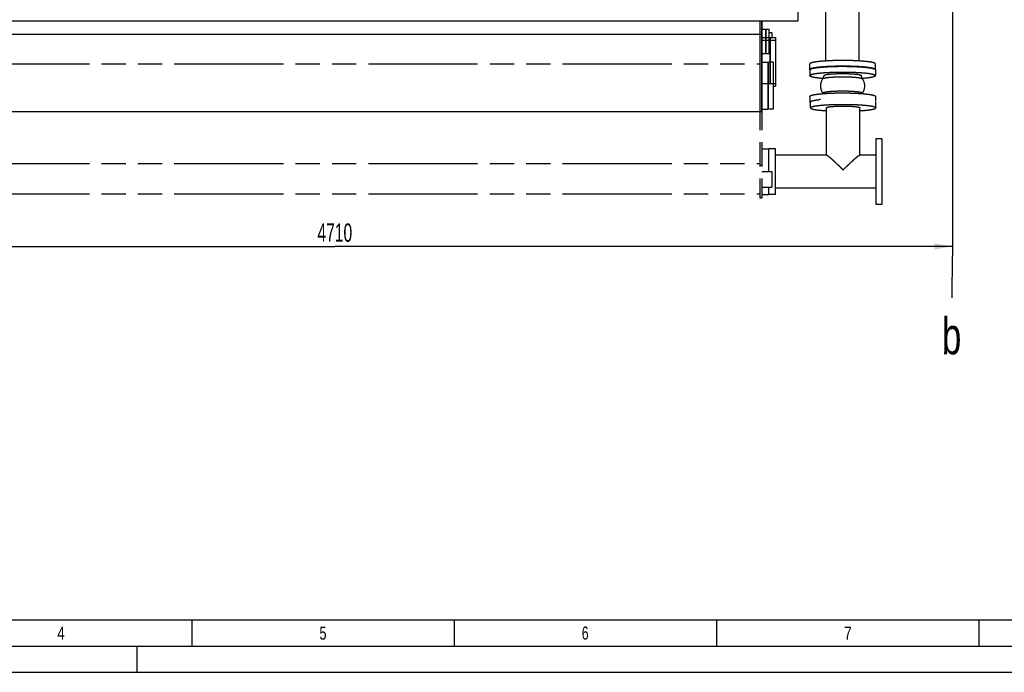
# Model space of a CAD drawing. Header units: millimetres. Extents: x 0 to 841, y 0 to 594.
# Tile 5 of 63: x 188 to 375, y 0 to 124. Entities that reach past the tile are written whole.
import ezdxf
from ezdxf.enums import TextEntityAlignment as Align

# ---------------------------------------------------------------- set-up
doc = ezdxf.new("R2010")
doc.units = ezdxf.units.MM
doc.header["$LTSCALE"] = 46.255
doc.linetypes.add('PHANTOM', pattern=[0.8, 0.45, -0.05, 0.1, -0.05, 0.1, -0.05])
doc.layers.get('0').update_dxf_attribs({"linetype": 'CONTINUOUS'})
for name, color, linetype in [('25007_060000_TLKGS_KGS_V_ABL323', 7, 'CONTINUOUS'), ('25007_061000_TLKGS_KGS_V_ABL324', 7, 'CONTINUOUS'), ('25007_842200_03_SIMPLE1_T1_X_PBL350', 7, 'CONTINUOUS'), ('25007_842200_03_SIMPLE1_T2_X_PBL423', 7, 'CONTINUOUS'), ('25007_842200_03_SIMPLE1_T3_X_PBL326', 7, 'CONTINUOUS'), ('25007_842200_03_SIMPLE1_X_ABL325', 7, 'CONTINUOUS'), ('25097_000000_TLKGS_MARKETING_ABL284', 7, 'CONTINUOUS'), ('25097_030000_TLKGS_V_ABL290', 7, 'CONTINUOUS'), ('25097_100000_TLKGS_V_ABL291', 7, 'CONTINUOUS'), ('25097_122000_01_SIMPLE1_D_ABL294', 7, 'CONTINUOUS'), ('25097_122000_01_SIMPLE1_T1_D_PBL295', 7, 'CONTINUOUS'), ('25097_122000_01_SIMPLE1_T2_D_PBL340', 7, 'CONTINUOUS'), ('25097_122000_01_SIMPLE1_T3_D_PBL331', 7, 'CONTINUOUS'), ('25097_122000_03_SIMPLE1_B_ABL292', 7, 'CONTINUOUS'), ('25097_122000_03_SIMPLE1_T1_B_PBL293', 7, 'CONTINUOUS'), ('25097_122000_03_SIMPLE1_T2_B_PBL339', 7, 'CONTINUOUS'), ('25097_122000_03_SIMPLE1_T3_B_PBL338', 7, 'CONTINUOUS'), ('right_6_VBL283', 7, 'CONTINUOUS')]:
    doc.layers.add(name, color=color, linetype=linetype)
doc.styles.get("Standard").update_dxf_attribs({"font": 'txt', "width": 0.6})
doc.styles.add('TEXTSTYLE_2', font='txt')
doc.dimstyles.new('DIMSTYLE_1', dxfattribs={"dimtxt": 3.5, "dimasz": 3.5, "dimexe": 1.8, "dimexo": 0, "dimgap": 0.875, "dimtad": 1, "dimlfac": 20, "dimdsep": 46, "dimtxsty": 'Standard', "dimblk": '_FILLED', "dimblk1": '_FILLED', "dimblk2": '_FILLED', "dimcen": 0.09, "dimadec": 0, "dimazin": 0, "dimtp": 2, "dimtm": 2, "dimtfac": 1, "dimtofl": 0, "dimtmove": 0, "dimatfit": 3, "dimldrblk": '_FILLED', "dimfxl": 1, "dimtolj": 1, "dimarcsym": 0})

# ---------------------------------------------------------------- blocks, each defined once
blk = doc.blocks.new('_FILLED')
at = {"color": 0, "linetype": 'ByBlock'}
blk.add_solid([(0, 0), (-1, 0.167), (-1, -0.167)], dxfattribs=at)
blk = doc.blocks.new('*D12')
at = {"color": 2, "linetype": 'Continuous'}
for p, q in [((365.5, 146.38), (365.5, 79.4)), ((130, 129.2), (130, 79.4)), ((130, 81.2), (247.75, 81.2)), ((365.5, 81.2), (247.75, 81.2))]:
    blk.add_line(p, q, dxfattribs=at)
at = {"color": 2, "linetype": 'Continuous', "xscale": 3.5, "yscale": 3.5, "zscale": 3.5, "rotation": 180}
blk.add_blockref('_FILLED', (130, 81.2), dxfattribs=at)
at = {"color": 2, "linetype": 'Continuous', "xscale": 3.5, "yscale": 3.5, "zscale": 3.5}
blk.add_blockref('_FILLED', (365.5, 81.2), dxfattribs=at)
at = {"color": 2, "linetype": 'Continuous', "width": 0.636905}
blk.add_text('4710', height=3.5, dxfattribs=at).set_placement((247.75, 82.08), align=Align.CENTER)
blk = doc.blocks.new('25097_122000_03_SIMPLE1_T1_B_PBL293', base_point=(219.62, 108.72))
at = {"layer": '25097_122000_03_SIMPLE1_T1_B_PBL293', "color": 8, "linetype": 'PHANTOM'}
for p, q in [((328.75, 124.2), (329.15, 124.2)), ((328.75, 124.2), (328.75, 90.45)), ((329.15, 124.2), (329.15, 90.45)), ((329.15, 121.03), (330.65, 121.03)), ((329.15, 120.53), (330.65, 120.53)), ((329.85, 121.95), (329.95, 121.95)), ((330.55, 121.95), (331.05, 121.95)), ((330.65, 121.03), (330.65, 112.28)), ((331.05, 121.95), (331.05, 121.03)), ((330.65, 118.95), (330.75, 118.95)), ((106.15, 116.02), (328.75, 116.02)), ((329.15, 112.28), (330.65, 112.28)), ((330.3, 111.78), (330.4, 111.78)), ((329.15, 99.83), (330.4, 99.83)), ((330.4, 99.83), (330.4, 95.5)), ((106.15, 97), (328.75, 97)), ((328.75, 96.7), (329.15, 96.7)), ((329.15, 95.5), (331.05, 95.5)), ((331.05, 95.5), (331.05, 92.5)), ((329.15, 92.5), (331.05, 92.5)), ((330.4, 92.5), (330.4, 91.08)), ((106.15, 91.2), (328.75, 91.2)), ((328.75, 90.45), (329.15, 90.45)), ((329.15, 91.08), (330.4, 91.08)), ((330.4, 91.5), (330.5, 91.5))]:
    blk.add_line(p, q, dxfattribs=at)
blk = doc.blocks.new('25097_122000_03_SIMPLE1_T3_B_PBL338', base_point=(331.25, 116.4))
at = {"layer": '25097_122000_03_SIMPLE1_T3_B_PBL338', "color": 8, "linetype": 'PHANTOM'}
for p, q in [((330.75, 121.025), (331.75, 121.025)), ((330.75, 121.025), (330.75, 120.525)), ((331.75, 121.025), (331.75, 120.525)), ((331.4, 111.775), (331.75, 111.775)), ((331.75, 112.275), (331.75, 111.775))]:
    blk.add_line(p, q, dxfattribs=at)
blk = doc.blocks.new('25097_122000_03_SIMPLE1_T2_B_PBL339', base_point=(331.25, 116.4))
at = {"layer": '25097_122000_03_SIMPLE1_T2_B_PBL339', "color": 8, "linetype": 'PHANTOM'}
for p, q in [((330.75, 120.525), (331.75, 120.525)), ((330.75, 120.525), (330.75, 112.275)), ((331.75, 120.525), (331.75, 112.275)), ((330.75, 112.275), (331.75, 112.275))]:
    blk.add_line(p, q, dxfattribs=at)
blk = doc.blocks.new('25097_122000_03_SIMPLE1_B_ABL292', base_point=(219.625, 108.725))
at = {"layer": '25097_122000_03_SIMPLE1_T1_B_PBL293'}
blk.add_blockref('25097_122000_03_SIMPLE1_T1_B_PBL293', (219.625, 108.725), dxfattribs=at)
at = {"layer": '25097_122000_03_SIMPLE1_T2_B_PBL339'}
blk.add_blockref('25097_122000_03_SIMPLE1_T2_B_PBL339', (331.25, 116.4), dxfattribs=at)
at = {"layer": '25097_122000_03_SIMPLE1_T3_B_PBL338'}
blk.add_blockref('25097_122000_03_SIMPLE1_T3_B_PBL338', (331.25, 116.4), dxfattribs=at)
blk = doc.blocks.new('25097_122000_01_SIMPLE1_T1_D_PBL295', base_point=(219.62, 116.97))
at = {"layer": '25097_122000_01_SIMPLE1_T1_D_PBL295', "color": 7, "linetype": 'Continuous'}
for p, q in [((336.1, 124.2), (336.1, 127)), ((103.15, 124.2), (336.1, 124.2)), ((329.15, 106.95), (329.15, 124.2)), ((329.15, 122.6), (329.85, 122.6)), ((329.85, 122.6), (329.85, 118)), ((105.75, 121.65), (329.15, 121.65)), ((329.15, 118), (329.85, 118)), ((329.15, 116.35), (330.3, 116.35)), ((330.3, 116.35), (330.3, 107.35)), ((329.15, 107.35), (330.3, 107.35)), ((105.75, 106.95), (329.15, 106.95))]:
    blk.add_line(p, q, dxfattribs=at)
blk = doc.blocks.new('25097_122000_01_SIMPLE1_T3_D_PBL331', base_point=(330.9, 111.85))
at = {"layer": '25097_122000_01_SIMPLE1_T3_D_PBL331', "color": 7, "linetype": 'Continuous'}
for p, q in [((331.4, 116.35), (330.4, 116.35)), ((330.4, 107.35), (330.4, 116.35)), ((331.4, 107.35), (331.4, 116.35)), ((331.4, 107.35), (330.4, 107.35))]:
    blk.add_line(p, q, dxfattribs=at)
blk = doc.blocks.new('25097_122000_01_SIMPLE1_T2_D_PBL340', base_point=(330.25, 120.3))
at = {"layer": '25097_122000_01_SIMPLE1_T2_D_PBL340', "color": 7, "linetype": 'Continuous'}
for p, q in [((329.95, 122.6), (330.55, 122.6)), ((329.95, 118), (329.95, 122.6)), ((330.55, 118), (330.55, 122.6)), ((329.95, 118), (330.55, 118))]:
    blk.add_line(p, q, dxfattribs=at)
blk = doc.blocks.new('25097_122000_01_SIMPLE1_D_ABL294', base_point=(219.625, 116.975))
at = {"layer": '25097_122000_01_SIMPLE1_T1_D_PBL295'}
blk.add_blockref('25097_122000_01_SIMPLE1_T1_D_PBL295', (219.625, 116.975), dxfattribs=at)
at = {"layer": '25097_122000_01_SIMPLE1_T2_D_PBL340'}
blk.add_blockref('25097_122000_01_SIMPLE1_T2_D_PBL340', (330.25, 120.3), dxfattribs=at)
at = {"layer": '25097_122000_01_SIMPLE1_T3_D_PBL331'}
blk.add_blockref('25097_122000_01_SIMPLE1_T3_D_PBL331', (330.9, 111.85), dxfattribs=at)
blk = doc.blocks.new('25097_100000_TLKGS_V_ABL291', base_point=(219.625, 158.7125))
at = {"layer": '25097_122000_01_SIMPLE1_D_ABL294'}
blk.add_blockref('25097_122000_01_SIMPLE1_D_ABL294', (219.625, 116.975), dxfattribs=at)
at = {"layer": '25097_122000_03_SIMPLE1_B_ABL292'}
blk.add_blockref('25097_122000_03_SIMPLE1_B_ABL292', (219.625, 108.725), dxfattribs=at)
blk = doc.blocks.new('25097_030000_TLKGS_V_ABL290', base_point=(244.41, 180.97))
at = {"layer": '25097_100000_TLKGS_V_ABL291'}
blk.add_blockref('25097_100000_TLKGS_V_ABL291', (219.62, 158.71), dxfattribs=at)
blk = doc.blocks.new('25007_842200_03_SIMPLE1_T3_X_PBL326', base_point=(341.25, 98.96))
at = {"layer": '25007_842200_03_SIMPLE1_T3_X_PBL326', "color": 8, "linetype": 'PHANTOM'}
for p, q in [((338.4, 107.63), (338.4, 108.73)), ((341.48, 98.62), (341.48, 107.63)), ((347.82, 98.62), (347.82, 107.63)), ((350.9, 107.63), (350.9, 108.73)), ((352, 101.7), (350.9, 101.7)), ((350.9, 101.7), (350.9, 89.2)), ((352, 101.7), (352, 89.2)), ((331.75, 99.83), (330.5, 99.83)), ((330.5, 95.5), (330.5, 99.83)), ((331.75, 91.08), (331.75, 99.83)), ((341.49, 98.62), (331.75, 98.62)), ((350.9, 98.62), (347.81, 98.62)), ((330.5, 91.08), (330.5, 92.5)), ((350.9, 92.28), (331.75, 92.28)), ((331.75, 91.08), (330.5, 91.08)), ((352, 89.2), (350.9, 89.2))]:
    blk.add_line(p, q, dxfattribs=at)
for points, knots in [([(338.4, 107.63), (338.4, 107.66), (338.42, 107.69), (338.47, 107.73), (338.55, 107.78), (338.69, 107.83), (338.89, 107.89), (339.15, 107.95), (339.61, 108.02), (340.29, 108.11), (341.22, 108.18), (342.29, 108.24), (343.45, 108.28), (344.65, 108.29), (345.85, 108.28), (347.01, 108.24), (348.08, 108.18), (349.01, 108.11), (349.69, 108.02), (350.15, 107.95), (350.41, 107.89), (350.61, 107.83), (350.75, 107.78), (350.83, 107.73), (350.88, 107.69), (350.9, 107.66), (350.9, 107.63)], [0, 0, 0, 0, 0.005567, 0.009439, 0.014256, 0.026961, 0.043896, 0.065026, 0.090207, 0.151852, 0.226637, 0.31178, 0.404067, 0.5, 0.595933, 0.68822, 0.773363, 0.848148, 0.909793, 0.934974, 0.956104, 0.973039, 0.985744, 0.990561, 0.994433, 1, 1, 1, 1]), ([(338.4, 107.63), (338.4, 107.6), (338.45, 107.55), (338.52, 107.5), (338.66, 107.44), (338.9, 107.37), (339.25, 107.3), (339.69, 107.23), (340.44, 107.14), (341.04, 107.1), (341.47, 107.07)], [0, 0, 0, 0, 0.031339, 0.055788, 0.087312, 0.172427, 0.286831, 0.429163, 0.597315, 1, 1, 1, 1]), ([(341.48, 107.63), (341.48, 107.66), (341.54, 107.7), (341.62, 107.73), (341.78, 107.78), (342.04, 107.83), (342.43, 107.87), (342.91, 107.91), (343.66, 107.95), (344.65, 107.97), (345.64, 107.95), (346.39, 107.91), (346.87, 107.87), (347.26, 107.83), (347.52, 107.78), (347.68, 107.73), (347.76, 107.7), (347.82, 107.66), (347.82, 107.63)], [0, 0, 0, 0, 0.013791, 0.026508, 0.043461, 0.089807, 0.151513, 0.226374, 0.311602, 0.5, 0.688398, 0.773626, 0.848487, 0.910193, 0.956539, 0.973492, 0.986209, 1, 1, 1, 1]), ([(347.83, 107.07), (348.26, 107.1), (348.86, 107.14), (349.61, 107.23), (350.05, 107.3), (350.4, 107.37), (350.64, 107.44), (350.78, 107.5), (350.85, 107.55), (350.9, 107.6), (350.9, 107.63)], [0, 0, 0, 0, 0.402685, 0.570837, 0.713169, 0.827573, 0.912688, 0.944212, 0.968661, 1, 1, 1, 1]), ([(341.49, 98.62), (341.51, 98.62), (341.56, 98.6), (341.65, 98.54), (341.78, 98.45), (341.92, 98.33), (342.1, 98.19), (342.36, 97.96), (342.72, 97.64), (343.17, 97.22), (343.65, 96.76), (344.15, 96.28), (344.48, 95.95), (344.65, 95.78)], [0, 0, 0, 0, 0.014038, 0.039549, 0.075605, 0.120775, 0.173607, 0.232789, 0.365907, 0.51327, 0.670176, 0.833278, 1, 1, 1, 1]), ([(344.65, 95.78), (344.82, 95.95), (345.15, 96.28), (345.65, 96.76), (346.13, 97.22), (346.58, 97.64), (346.94, 97.96), (347.2, 98.19), (347.38, 98.33), (347.52, 98.45), (347.65, 98.54), (347.74, 98.6), (347.79, 98.62), (347.81, 98.62)], [0, 0, 0, 0, 0.166722, 0.329824, 0.48673, 0.634093, 0.767211, 0.826393, 0.879225, 0.924395, 0.960451, 0.985962, 1, 1, 1, 1])]:
    blk.add_open_spline(points, degree=3, knots=knots, dxfattribs=at)
blk = doc.blocks.new('25007_842200_03_SIMPLE1_T1_X_PBL350', base_point=(344.55, 121.53))
at = {"layer": '25007_842200_03_SIMPLE1_T1_X_PBL350', "color": 8, "linetype": 'PHANTOM'}
for p, q in [((338.3, 128.16), (347.97, 128.16)), ((338.3, 127.06), (338.3, 128.16)), ((338.3, 127.06), (347.97, 127.06)), ((341.38, 116.55), (341.38, 127.06)), ((347.73, 116.55), (347.73, 127.06)), ((338.3, 114.9), (338.3, 115.99)), ((350.8, 114.9), (350.8, 115.99))]:
    blk.add_line(p, q, dxfattribs=at)
for centre, start, end in [((338.37, 114.9), 180.0078, 186.413), ((350.73, 114.9), 353.587, 359.9922)]:
    blk.add_arc(centre, 0.0686, start, end, dxfattribs=at)
for points in [[(350.8, 115.99), (350.8, 116.02), (350.78, 116.05), (350.73, 116.09), (350.65, 116.14), (350.51, 116.19), (350.31, 116.25), (350.05, 116.31), (349.59, 116.38), (348.91, 116.47), (347.98, 116.54), (346.91, 116.6), (345.75, 116.64), (344.55, 116.65), (343.35, 116.64), (342.19, 116.6), (341.12, 116.54), (340.19, 116.47), (339.51, 116.38), (339.05, 116.31), (338.79, 116.25), (338.59, 116.19), (338.45, 116.14), (338.37, 116.09), (338.32, 116.05), (338.3, 116.02), (338.3, 115.99)], [(350.8, 114.9), (350.8, 114.92), (350.78, 114.96), (350.73, 115), (350.65, 115.04), (350.51, 115.1), (350.31, 115.15), (350.05, 115.21), (349.59, 115.29), (348.91, 115.37), (347.98, 115.45), (346.91, 115.51), (345.75, 115.54), (344.55, 115.56), (343.35, 115.54), (342.19, 115.51), (341.12, 115.45), (340.19, 115.37), (339.51, 115.29), (339.05, 115.21), (338.79, 115.15), (338.59, 115.1), (338.45, 115.04), (338.37, 115), (338.32, 114.96), (338.3, 114.92), (338.3, 114.9)]]:
    blk.add_open_spline(points, degree=3, knots=[0, 0, 0, 0, 0.005567, 0.009439, 0.014256, 0.026961, 0.043896, 0.065026, 0.090207, 0.151852, 0.226637, 0.31178, 0.404067, 0.5, 0.595933, 0.68822, 0.773363, 0.848148, 0.909793, 0.934974, 0.956104, 0.973039, 0.985744, 0.990561, 0.994433, 1, 1, 1, 1], dxfattribs=at)
blk = doc.blocks.new('25007_842200_03_SIMPLE1_T2_X_PBL423', base_point=(344.55, 112.07))
at = {"layer": '25007_842200_03_SIMPLE1_T2_X_PBL423', "color": 8, "linetype": 'PHANTOM'}
for p, q in [((338.3, 114.88), (338.3, 113.79)), ((350.8, 114.88), (350.8, 113.79)), ((340.77, 113.18), (340.77, 113.18)), ((340.77, 113.18), (340.77, 113.18)), ((348.33, 113.18), (348.33, 113.18)), ((338.3, 109.81), (338.3, 108.72)), ((339.98, 109.16), (340.02, 109.17)), ((340.77, 110.42), (340.77, 110.42)), ((340.77, 110.42), (340.77, 110.42)), ((348.33, 110.42), (348.33, 110.42)), ((348.33, 110.42), (348.33, 110.42)), ((348.33, 110.42), (348.33, 110.42)), ((350.8, 109.81), (350.8, 108.84))]:
    blk.add_line(p, q, dxfattribs=at)
for centre, radius, start, end in [((338.37, 114.88), 0.069, 172.0271, 179.9755), ((350.73, 114.88), 0.069, 0.0245, 7.9729), ((342.7, 111.8), 2.37, 144.5521, 179.9867), ((339.15, 114.22), 1.92, 327.1288, 347.2612), ((349.95, 114.22), 1.93, 192.7687, 212.8427), ((346.4, 111.8), 2.37, 0.0133, 35.4482), ((342.7, 111.8), 2.37, 180.0124, 214.7933), ((346.4, 111.8), 2.37, 325.2067, 359.9876), ((342.38, 87.73), 21.57, 95.4972, 96.2739), ((342.71, 111.81), 2.39, 214.7685, 215.4221), ((339.17, 109.39), 1.91, 29.9471, 32.8898), ((349.93, 109.39), 1.9, 147.111, 150.0459), ((346.39, 111.81), 2.39, 324.5782, 325.2315)]:
    blk.add_arc(centre, radius, start, end, dxfattribs=at)
for points, knots in [([(338.3, 114.89), (338.3, 114.92), (338.35, 114.97), (338.45, 115.03), (338.61, 115.09), (338.92, 115.17), (339.45, 115.27), (340.22, 115.36), (341.15, 115.44), (342.21, 115.49), (343.36, 115.53), (344.55, 115.54), (345.74, 115.53), (346.89, 115.49), (347.95, 115.44), (348.88, 115.36), (349.65, 115.27), (350.18, 115.17), (350.49, 115.09), (350.65, 115.03), (350.75, 114.97), (350.8, 114.92), (350.8, 114.89)], [0, 0, 0, 0, 0.00584, 0.014948, 0.028077, 0.045369, 0.092129, 0.153889, 0.228474, 0.313158, 0.404804, 0.5, 0.595196, 0.686842, 0.771526, 0.846111, 0.907871, 0.954631, 0.971923, 0.985052, 0.99416, 1, 1, 1, 1]), ([(338.3, 113.79), (338.3, 113.81), (338.32, 113.85), (338.37, 113.89), (338.45, 113.93), (338.59, 113.99), (338.79, 114.05), (339.05, 114.1), (339.51, 114.18), (340.19, 114.26), (341.12, 114.34), (342.19, 114.4), (343.35, 114.43), (344.55, 114.45), (345.75, 114.43), (346.91, 114.4), (347.98, 114.34), (348.91, 114.26), (349.59, 114.18), (350.05, 114.1), (350.31, 114.05), (350.51, 113.99), (350.65, 113.93), (350.73, 113.89), (350.78, 113.85), (350.8, 113.81), (350.8, 113.79)], [0, 0, 0, 0, 0.005567, 0.009439, 0.014256, 0.026961, 0.043896, 0.065026, 0.090207, 0.151852, 0.226637, 0.31178, 0.404067, 0.5, 0.595933, 0.68822, 0.773363, 0.848148, 0.909793, 0.934974, 0.956104, 0.973039, 0.985744, 0.990561, 0.994433, 1, 1, 1, 1]), ([(338.3, 113.79), (338.3, 113.76), (338.33, 113.71), (338.4, 113.67), (338.51, 113.62), (338.7, 113.56), (338.99, 113.49), (339.35, 113.42), (339.96, 113.34), (340.46, 113.29), (340.81, 113.27)], [0, 0, 0, 0, 0.033182, 0.057902, 0.089363, 0.17365, 0.28672, 0.427702, 0.59502, 1, 1, 1, 1]), ([(340.77, 113.18), (340.78, 113.19), (340.82, 113.22), (340.94, 113.28), (341.17, 113.33), (341.53, 113.39), (342, 113.45), (342.55, 113.49), (343.18, 113.52), (343.85, 113.54), (344.55, 113.55), (345.25, 113.54), (345.92, 113.52), (346.55, 113.49), (347.1, 113.45), (347.57, 113.39), (347.93, 113.33), (348.16, 113.28), (348.28, 113.22), (348.32, 113.19), (348.33, 113.18)], [0, 0, 0, 0, 0.007383, 0.018334, 0.051771, 0.100251, 0.162354, 0.236037, 0.318801, 0.407811, 0.5, 0.592189, 0.681199, 0.763963, 0.837646, 0.899749, 0.948229, 0.981666, 0.992617, 1, 1, 1, 1]), ([(341.03, 113.8), (341.03, 113.81), (341.06, 113.84), (341.15, 113.89), (341.36, 113.95), (341.68, 114.01), (342.12, 114.06), (342.64, 114.1), (343.24, 114.13), (343.88, 114.15), (344.55, 114.16), (345.22, 114.15), (345.86, 114.13), (346.46, 114.1), (346.98, 114.06), (347.42, 114.01), (347.74, 113.95), (347.95, 113.89), (348.04, 113.84), (348.07, 113.81), (348.07, 113.8)], [0, 0, 0, 0, 0.006037, 0.015425, 0.04629, 0.093331, 0.155157, 0.229616, 0.314013, 0.40526, 0.5, 0.59474, 0.685987, 0.770384, 0.844843, 0.906669, 0.95371, 0.984575, 0.993963, 1, 1, 1, 1]), ([(348.29, 113.27), (348.64, 113.29), (349.14, 113.34), (349.75, 113.42), (350.11, 113.49), (350.4, 113.56), (350.59, 113.62), (350.7, 113.67), (350.77, 113.71), (350.8, 113.76), (350.8, 113.79)], [0, 0, 0, 0, 0.404978, 0.572297, 0.713281, 0.826353, 0.910641, 0.942102, 0.966821, 1, 1, 1, 1]), ([(340.76, 110.45), (340.76, 110.46), (340.78, 110.5), (340.84, 110.53), (340.93, 110.57), (341.06, 110.61), (341.21, 110.64), (341.49, 110.69), (341.9, 110.74), (342.47, 110.78), (343.36, 110.83), (344.55, 110.86), (345.74, 110.83), (346.63, 110.78), (347.2, 110.74), (347.61, 110.69), (347.89, 110.64), (348.04, 110.61), (348.17, 110.57), (348.26, 110.53), (348.32, 110.5), (348.34, 110.46), (348.34, 110.45)], [0, 0, 0, 0, 0.005567, 0.014229, 0.026935, 0.043872, 0.065003, 0.090187, 0.151836, 0.226627, 0.311776, 0.5, 0.688224, 0.773373, 0.848164, 0.909813, 0.934997, 0.956128, 0.973065, 0.985771, 0.994433, 1, 1, 1, 1]), ([(338.3, 109.81), (338.3, 109.83), (338.32, 109.87), (338.37, 109.91), (338.45, 109.96), (338.59, 110.01), (338.79, 110.07), (339.05, 110.12), (339.51, 110.2), (340.19, 110.28), (341.12, 110.36), (342.19, 110.42), (343.35, 110.46), (344.55, 110.47), (345.75, 110.46), (346.91, 110.42), (347.98, 110.36), (348.91, 110.28), (349.59, 110.2), (350.05, 110.12), (350.31, 110.07), (350.51, 110.01), (350.65, 109.96), (350.73, 109.91), (350.78, 109.87), (350.8, 109.83), (350.8, 109.81)], [0, 0, 0, 0, 0.005567, 0.009439, 0.014256, 0.026961, 0.043896, 0.065026, 0.090207, 0.151852, 0.226637, 0.31178, 0.404067, 0.5, 0.595933, 0.68822, 0.773363, 0.848148, 0.909793, 0.934974, 0.956104, 0.973039, 0.985744, 0.990561, 0.994433, 1, 1, 1, 1]), ([(338.3, 108.72), (338.3, 108.74), (338.33, 108.79), (338.42, 108.85), (338.56, 108.91), (338.75, 108.96), (338.99, 109.02), (339.41, 109.09), (339.74, 109.14), (339.98, 109.16)], [0, 0, 0, 0, 0.037726, 0.095192, 0.178826, 0.290048, 0.428757, 0.594177, 1, 1, 1, 1]), ([(338.3, 108.72), (338.3, 108.71), (338.31, 108.66), (338.36, 108.63), (338.39, 108.6)], [0, 0, 0, 0, 0.192032, 1, 1, 1, 1])]:
    blk.add_open_spline(points, degree=3, knots=knots, dxfattribs=at)
for points in [[(340.76, 110.45), (340.76, 110.44), (340.76, 110.43), (340.77, 110.42)], [(348.33, 110.42), (348.34, 110.43), (348.34, 110.44), (348.34, 110.45)]]:
    blk.add_open_spline(points, degree=3, dxfattribs=at)
blk = doc.blocks.new('25007_842200_03_SIMPLE1_X_ABL325', base_point=(341.25, 108.68))
at = {"layer": '25007_842200_03_SIMPLE1_T1_X_PBL350'}
blk.add_blockref('25007_842200_03_SIMPLE1_T1_X_PBL350', (344.55, 121.53), dxfattribs=at)
at = {"layer": '25007_842200_03_SIMPLE1_T2_X_PBL423'}
blk.add_blockref('25007_842200_03_SIMPLE1_T2_X_PBL423', (344.55, 112.07), dxfattribs=at)
at = {"layer": '25007_842200_03_SIMPLE1_T3_X_PBL326'}
blk.add_blockref('25007_842200_03_SIMPLE1_T3_X_PBL326', (341.25, 98.96), dxfattribs=at)
blk = doc.blocks.new('25007_061000_TLKGS_KGS_V_ABL324', base_point=(338.47, 160.33))
at = {"layer": '25007_842200_03_SIMPLE1_X_ABL325'}
blk.add_blockref('25007_842200_03_SIMPLE1_X_ABL325', (341.25, 108.68), dxfattribs=at)
blk = doc.blocks.new('25007_060000_TLKGS_KGS_V_ABL323', base_point=(360.8, 180.15))
at = {"layer": '25007_061000_TLKGS_KGS_V_ABL324'}
blk.add_blockref('25007_061000_TLKGS_KGS_V_ABL324', (338.47, 160.33), dxfattribs=at)
blk = doc.blocks.new('25097_000000_TLKGS_MARKETING_ABL284', base_point=(253, 180.34))
at = {"layer": '25007_060000_TLKGS_KGS_V_ABL323'}
blk.add_blockref('25007_060000_TLKGS_KGS_V_ABL323', (360.8, 180.15), dxfattribs=at)
at = {"layer": '25097_030000_TLKGS_V_ABL290'}
blk.add_blockref('25097_030000_TLKGS_V_ABL290', (244.41, 180.97), dxfattribs=at)
blk = doc.blocks.new('RIGHT_6_VBL283', base_point=(253, 194.6))
at = {"layer": '25097_000000_TLKGS_MARKETING_ABL284'}
blk.add_blockref('25097_000000_TLKGS_MARKETING_ABL284', (253, 180.34), dxfattribs=at)

msp = doc.modelspace()

# ---------------------------------------------------------------- linework, layer by layer
at = {"color": 7, "linetype": 'Continuous'}
msp.add_line((365.45896, 71.36973), (365.51116, 79.37685), dxfattribs=at)
at = {"color": 5, "linetype": 'Continuous'}
for p, q in [((10, 10), (831, 10)), ((220.5, 10), (220.5, 5)), ((270.5, 10), (270.5, 5)), ((320.5, 10), (320.5, 5)), ((370.5, 10), (370.5, 5)), ((210, 5), (210, 0)), ((0, 0), (841, 0))]:
    msp.add_line(p, q, dxfattribs=at)
at = {"color": 6, "linetype": 'Continuous'}
msp.add_line((5, 5), (836, 5), dxfattribs=at)

# ---------------------------------------------------------------- block references
at = {"layer": 'right_6_VBL283'}
msp.add_blockref('RIGHT_6_VBL283', (252.99866, 194.6), dxfattribs=at)

# ---------------------------------------------------------------- texts
at = {"color": 2, "linetype": 'Continuous', "width": 0.714286}
msp.add_text('b', height=7, dxfattribs=at).set_placement((363.46113, 60.64519))
at = {"color": 5, "linetype": 'Continuous', "style": 'TEXTSTYLE_2'}
for s, width, p in [('4', 0.785714, (194.833, 6.231)), ('5', 0.714286, (244.833, 6.231)), ('6', 0.690476, (294.833, 6.231)), ('7', 0.785714, (344.833, 6.231))]:
    msp.add_text(s, height=2.50001, dxfattribs=dict(at, width=width)).set_placement(p)

# ---------------------------------------------------------------- dimensions: what is measured, and where the dimension line sits
at = {"color": 2, "linetype": 'Continuous'}
dim = msp.add_linear_dim(base=(365.5, 81.2), p1=(130, 129.2), p2=(365.5, 146.38211), dimstyle='DIMSTYLE_1', dxfattribs=at)
dim.commit()
dim.dimension.update_dxf_attribs({"geometry": '*D12', "text_midpoint": (247.41667, 81.2), "dimtype": 160})

doc.saveas('drawing.dxf')
